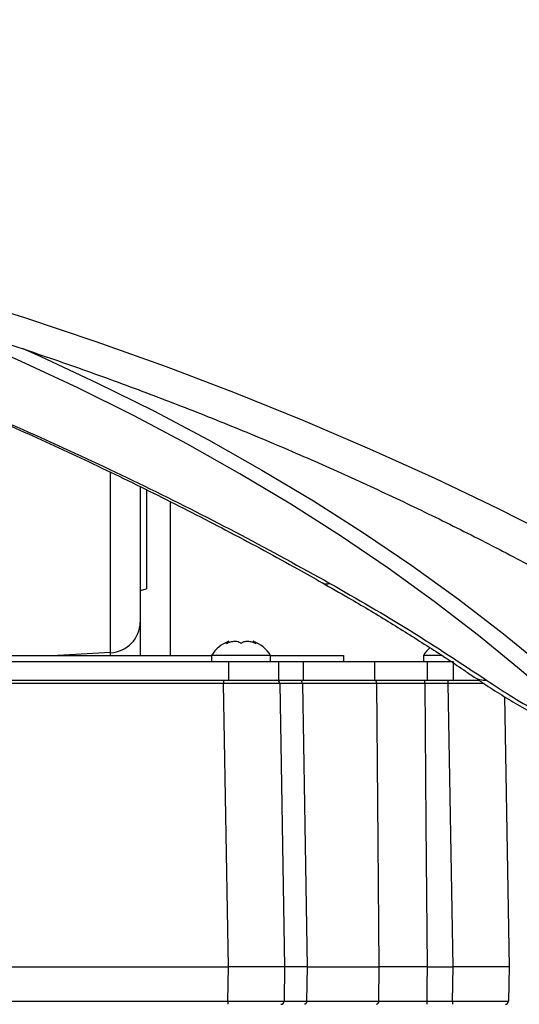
# Model space of a CAD drawing. Extents: x 0 to 8410, y 0 to 5940.
# Tile 121 of 212: x 7258 to 7339, y 2595 to 2753. Entities that reach past the tile are written whole.
import ezdxf

# ---------------------------------------------------------------- set-up
doc = ezdxf.new("R2010")
doc.units = 0
doc.header["$LTSCALE"] = 10
doc.layers.get('0').update_dxf_attribs({"linetype": 'CONTINUOUS'})
doc.styles.add('SLDTEXTSTYLE0', font='TXT', dxfattribs={"width": 0.605})
doc.dimstyles.new('SLDDIMSTYLE1', dxfattribs={"dimtxt": 50, "dimasz": 50, "dimexe": 0, "dimexo": 0.0625, "dimgap": 12.5, "dimtad": 1, "dimdec": 1, "dimrnd": 1e-09, "dimzin": 12, "dimtxsty": 'SLDTEXTSTYLE0', "dimsah": 1, "dimcen": 0.09, "dimazin": 3, "dimtfac": 1, "dimtofl": 0, "dimtmove": 0, "dimatfit": 3, "dimtolj": 1, "dimtzin": 12})

# ---------------------------------------------------------------- blocks, each defined once
blk = doc.blocks.new('_D_6')
at = {"color": 7, "linetype": 'CONTINUOUS'}
for p, q in [((6267.77, 2658.22), (6267.77, 1577.39)), ((7797.78, 2658.22), (7797.78, 1577.39)), ((6267.77, 1592.39), (7797.78, 1592.39))]:
    blk.add_line(p, q, dxfattribs=at)
for points in [[(6267.77, 1592.39), (6317.77, 1584.89), (6317.77, 1599.89)], [(7797.78, 1592.39), (7747.78, 1599.89), (7747.78, 1584.89)]]:
    blk.add_solid(points, dxfattribs=at)
at = {"color": 7, "linetype": 'CONTINUOUS', "insert": (6956.39, 1656.84), "char_height": 50, "attachment_point": 1, "rotation": 360, "style": 'SLDTEXTSTYLE0'}
blk.add_mtext('1530', dxfattribs=at)
blk = doc.blocks.new('_D_7')
at = {"color": 7, "linetype": 'CONTINUOUS'}
for p, q in [((7266.78, 4418.5), (7266.78, 2774.61)), ((7032.78, 2981.17), (7032.78, 2774.61)), ((7032.78, 2789.61), (7266.78, 2789.61)), ((7266.78, 2789.61), (7764.68, 2789.61))]:
    blk.add_line(p, q, dxfattribs=at)
for points in [[(7032.78, 2789.61), (7082.78, 2782.11), (7082.78, 2797.11)], [(7266.78, 2789.61), (7216.78, 2797.11), (7216.78, 2782.11)]]:
    blk.add_solid(points, dxfattribs=at)
at = {"color": 7, "linetype": 'CONTINUOUS', "char_height": 50, "attachment_point": 1, "style": 'SLDTEXTSTYLE0'}
for s, insert in [('234', (7493.71, 2930.8)), ('(3x M10)', (7493.71, 2854.06))]:
    blk.add_mtext(s, dxfattribs=dict(at, insert=insert))

msp = doc.modelspace()

# ---------------------------------------------------------------- linework, layer by layer
at = {"color": 8, "linetype": 'CONTINUOUS'}
for p, q in [((7273.04, 2651.49), (7273.04, 2680.46)), ((7282.6, 2675.73), (7282.6, 2651.05)), ((7273.04, 2651.49), (7264.58, 2651.05)), ((7273.04, 2651.05), (7273.04, 2651.49)), ((7291.95, 2650.05), (7291.95, 2647.05)), ((7303.91, 2650.05), (7303.91, 2647.05)), ((7315.34, 2650.05), (7315.34, 2647.05)), ((7323.79, 2650.05), (7323.79, 2647.05)), ((7327.95, 2650.05), (7327.95, 2647.05)), ((7291.16, 2647.05), (7291.16, 2646.56)), ((7323.42, 2646.56), (7323.42, 2647.05)), ((7327.16, 2646.56), (7327.16, 2647.05)), ((7291.16, 2646.56), (7202.75, 2646.56)), ((7291.95, 2601.05), (7291.16, 2646.56)), ((7315.71, 2646.56), (7303.79, 2646.56)), ((7327.16, 2646.56), (7323.42, 2646.56)), ((7327.95, 2601.05), (7327.16, 2646.56)), ((7291.86, 2595.54), (7291.95, 2601.05)), ((7304.55, 2601.05), (7304.46, 2595.54)), ((7316.06, 2595.54), (7316.11, 2601.05)), ((7327.86, 2595.54), (7327.95, 2601.05)), ((7202.05, 2595.54), (7291.86, 2595.54)), ((7291.86, 2595.54), (7291.86, 2595.05)), ((7304.46, 2595.54), (7316.06, 2595.54)), ((7323.74, 2595.54), (7323.74, 2595.05)), ((7323.74, 2595.54), (7327.86, 2595.54)), ((7327.86, 2595.54), (7327.86, 2595.05))]:
    msp.add_line(p, q, dxfattribs=at)
at = {"color": 7, "linetype": 'CONTINUOUS'}
for p, q in [((7277.78, 2678.15), (7277.78, 2656.41)), ((7278.78, 2677.72), (7278.78, 2661.71)), ((7277.78, 2661.44), (7278.78, 2661.71)), ((7277.78, 2656.41), (7277.78, 2651.05)), ((7291.98, 2653.11), (7291.98, 2653.33)), ((7295.92, 2653.33), (7295.92, 2653.12)), ((7201.95, 2650.05), (7291.95, 2650.05)), ((7204.7, 2651.05), (7289.2, 2651.05)), ((7289.2, 2651.05), (7289.2, 2650.05)), ((7298.7, 2651.05), (7289.2, 2651.05)), ((7291.95, 2650.05), (7299.95, 2650.05)), ((7298.7, 2650.05), (7298.7, 2651.05)), ((7298.7, 2651.05), (7310.38, 2651.05)), ((7299.95, 2650.05), (7299.95, 2647.05)), ((7299.95, 2650.05), (7303.91, 2650.05)), ((7303.91, 2650.05), (7315.34, 2650.05)), ((7310.38, 2651.05), (7310.38, 2650.05)), ((7315.34, 2650.05), (7323.79, 2650.05)), ((7323.2, 2651.05), (7323.2, 2650.05)), ((7326.1, 2651.05), (7323.2, 2651.05)), ((7323.79, 2650.05), (7327.95, 2650.05)), ((7201.95, 2647.05), (7291.95, 2647.05)), ((7291.95, 2647.05), (7299.95, 2647.05)), ((7299.95, 2647.05), (7303.91, 2647.05)), ((7303.91, 2647.05), (7315.34, 2647.05)), ((7315.34, 2647.05), (7323.79, 2647.05)), ((7323.79, 2647.05), (7327.95, 2647.05)), ((7327.95, 2647.05), (7332.26, 2647.05)), ((7300.16, 2646.56), (7300.95, 2601.05)), ((7336.19, 2644.44), (7336.95, 2601.05)), ((7201.95, 2601.05), (7291.95, 2601.05)), ((7300.95, 2601.05), (7291.95, 2601.05)), ((7300.95, 2601.05), (7300.86, 2595.54)), ((7304.55, 2601.05), (7316.11, 2601.05)), ((7323.79, 2601.05), (7327.95, 2601.05)), ((7336.95, 2601.05), (7327.95, 2601.05)), ((7336.95, 2601.05), (7336.86, 2595.54))]:
    msp.add_line(p, q, dxfattribs=at)
at = {"color": 8, "linetype": 'CONTINUOUS', "flags": 128}
for points in [[(7123.96, 2734.37), (7136.79, 2732.75), (7149.54, 2730.93), (7162.2, 2728.89), (7174.77, 2726.65), (7187.22, 2724.2), (7199.57, 2721.54), (7211.78, 2718.68), (7223.86, 2715.62), (7235.8, 2712.36), (7247.58, 2708.91), (7259.2, 2705.26), (7270.65, 2701.42), (7281.92, 2697.39), (7293, 2693.18), (7303.88, 2688.79), (7314.56, 2684.22), (7325.03, 2679.47), (7335.28, 2674.55), (7345.3, 2669.47)], [(7351.68, 2637.09), (7345.43, 2642.93), (7338.88, 2648.65), (7332.05, 2654.25), (7324.93, 2659.72), (7317.54, 2665.05), (7309.88, 2670.25), (7301.96, 2675.3), (7293.78, 2680.2), (7285.36, 2684.95), (7276.69, 2689.54), (7267.8, 2693.97), (7258.69, 2698.23), (7249.36, 2702.32), (7239.83, 2706.24), (7238.65, 2706.71)], [(7258.96, 2700.31), (7261.71, 2699.08), (7270.95, 2694.76), (7279.96, 2690.27), (7288.74, 2685.62), (7297.27, 2680.8), (7305.56, 2675.84), (7313.59, 2670.72), (7321.35, 2665.45), (7328.84, 2660.05), (7336.05, 2654.51), (7342.98, 2648.83), (7349.61, 2643.04), (7355.95, 2637.12)], [(7303.79, 2646.56), (7303.78, 2646.66), (7303.76, 2646.75), (7303.73, 2646.84), (7303.69, 2646.91), (7303.64, 2646.97), (7303.59, 2647.02), (7303.53, 2647.04), (7303.47, 2647.05)], [(7303.79, 2646.56), (7304.11, 2627.06), (7304.55, 2601.05)], [(7316.11, 2601.05), (7315.93, 2621.05), (7315.71, 2646.56)], [(7323.42, 2646.56), (7323.6, 2624.09), (7323.79, 2601.05)], [(7323.79, 2601.05), (7323.76, 2598.01), (7323.74, 2595.54)], [(7304.46, 2595.54), (7304.45, 2595.45), (7304.43, 2595.36), (7304.4, 2595.27), (7304.36, 2595.2), (7304.32, 2595.14), (7304.26, 2595.09), (7304.2, 2595.06), (7304.14, 2595.05)]]:
    msp.add_lwpolyline(points, dxfattribs=at)
at = {"color": 8, "linetype": 'CONTINUOUS'}
for centre, radius, start, end in [((7307.74, 2664.19), 1.65, 241.5935, 286.8256), ((7272.82, 2656.44), 4.96, 272.5352, 359.5888), ((7315.26, 2646.61), 0.452, 354.3904, 81.8264), ((7333.04, 2650.16), 3.1, 236.4179, 274.9682), ((7315.61, 2595.5), 0.451, 278.2744, 5.6597)]:
    msp.add_arc(centre, radius, start, end, dxfattribs=at)
at = {"color": 7, "linetype": 'CONTINUOUS'}
for centre, radius, start, end in [((7294.22, 2647.76), 6, 111.8927, 146.6998), ((7293.69, 2647.76), 6, 33.3002, 68.1527), ((7328.22, 2647.76), 6, 130.8286, 146.6998), ((7299.66, 2646.55), 0.5, 1, 90), ((7300.36, 2595.55), 0.5, 270, 359), ((7336.36, 2595.55), 0.5, 270, 359)]:
    msp.add_arc(centre, radius, start, end, dxfattribs=at)
at = {"color": 8, "linetype": 'CONTINUOUS'}
for centre, major_axis, start_param, end_param in [((7291.16, 2646.55), (9, 0.01), 0.000016, 1.570508), ((7327.16, 2646.55), (9, 0.01), 0.875003, 1.570508), ((7291.85, 2595.55), (9, -0.01), 4.712678, 6.283169), ((7327.85, 2595.55), (9, -0.01), 4.712678, 6.283169)]:
    msp.add_ellipse(centre, major_axis=major_axis, ratio=0.000969, start_param=start_param, end_param=end_param, dxfattribs=at)
for points, knots in [([(7032.76, 2905.07), (7041.12, 2905.03), (7057.83, 2904.95), (7082.86, 2904.2), (7107.62, 2903.02), (7132.06, 2901.4), (7156.18, 2899.35), (7179.89, 2896.89), (7203.16, 2894.04), (7225.99, 2890.82), (7246.67, 2887.52), (7265.23, 2884.25), (7281.94, 2881.08), (7298.73, 2877.64), (7317.53, 2873.5), (7338.05, 2868.62), (7360.21, 2862.89), (7382.09, 2856.77), (7403.66, 2850.25), (7424.93, 2843.34), (7449.24, 2834.89), (7476.43, 2824.9), (7506.17, 2813.43), (7535.11, 2801.63), (7563.19, 2789.49), (7587.46, 2778.33), (7608.15, 2768.27), (7625.51, 2759.41), (7642.46, 2750.31), (7658.98, 2740.93), (7675.05, 2731.25), (7689.34, 2722.08), (7701.95, 2713.48), (7714.64, 2704.35), (7728.41, 2693.62), (7743.12, 2681.26), (7752.47, 2672.92), (7757.14, 2668.74)], [0, 0, 0, 0, 0.0287375, 0.0574826, 0.0862207, 0.1141489, 0.1420837, 0.170012, 0.1968946, 0.223783, 0.2506656, 0.2705024, 0.2903392, 0.3109453, 0.3315515, 0.3592075, 0.3868696, 0.4145258, 0.4422388, 0.4699579, 0.4976716, 0.538895, 0.5801184, 0.6209846, 0.6619852, 0.7029855, 0.7304752, 0.7579694, 0.7854588, 0.8131128, 0.8407718, 0.8684252, 0.8892473, 0.9100693, 0.9400415, 0.9700227, 1, 1, 1, 1]), ([(7750.43, 2660.31), (7747.24, 2663.63), (7740.87, 2670.28), (7730.32, 2679.78), (7719.24, 2688.94), (7705.94, 2699.05), (7690.35, 2710.01), (7672.19, 2721.72), (7653.31, 2732.97), (7633.78, 2743.81), (7613.44, 2754.39), (7592.31, 2764.75), (7570.41, 2774.92), (7547.94, 2784.83), (7524.95, 2794.5), (7500.9, 2804.17), (7475.8, 2813.92), (7449.63, 2823.68), (7422.91, 2833.06), (7395.47, 2841.99), (7367.28, 2850.32), (7338.35, 2858.03), (7308.95, 2865.05), (7279.34, 2871.32), (7249.57, 2876.83), (7219.68, 2881.61), (7189.5, 2885.68), (7158.83, 2889.07), (7127.7, 2891.75), (7096.14, 2893.68), (7064.48, 2894.89), (7043.34, 2895.01), (7032.78, 2895.08)], [0, 0, 0, 0, 0.0225, 0.04502, 0.067551, 0.090067, 0.122656, 0.155271, 0.187899, 0.220522, 0.253116, 0.286555, 0.320016, 0.353487, 0.38695, 0.42039, 0.456221, 0.492073, 0.527919, 0.563744, 0.600323, 0.63693, 0.673537, 0.710116, 0.745877, 0.781666, 0.817455, 0.853216, 0.889898, 0.926609, 0.96332, 1, 1, 1, 1]), ([(7032.78, 2837.67), (7041.71, 2837.6), (7059.57, 2837.46), (7086.34, 2836.52), (7113.05, 2835.03), (7139.63, 2832.94), (7166.38, 2830.21), (7193.24, 2826.82), (7220.2, 2822.76), (7246.89, 2818.08), (7273.26, 2812.79), (7300.22, 2806.69), (7327.7, 2799.69), (7355.6, 2791.74), (7382.93, 2783.1), (7409.88, 2773.71), (7436.42, 2763.6), (7462.5, 2752.77), (7487.85, 2741.35), (7511.5, 2729.8), (7533.52, 2718.22), (7554.36, 2706.48), (7574.91, 2694.11), (7595.15, 2681.13), (7614.56, 2667.7), (7633.15, 2653.86), (7644.68, 2644.25), (7650.44, 2639.44)], [0, 0, 0, 0, 0.0368076, 0.0736531, 0.1105087, 0.1473493, 0.1841528, 0.2222976, 0.2604845, 0.2986859, 0.3368738, 0.3750195, 0.4174025, 0.4598223, 0.5022438, 0.5446292, 0.5881681, 0.6317414, 0.6753156, 0.7188556, 0.7574774, 0.7960993, 0.8368594, 0.8776654, 0.9184751, 0.9592587, 1, 1, 1, 1]), ([(7643.53, 2635.66), (7638.73, 2639.79), (7629.13, 2648.06), (7613.77, 2660.06), (7597.84, 2671.77), (7581.3, 2683.29), (7564.16, 2694.59), (7546.33, 2705.6), (7527.92, 2716.28), (7507.69, 2727.26), (7485.49, 2738.45), (7461.2, 2749.7), (7436.15, 2760.35), (7410.14, 2770.44), (7383.17, 2779.94), (7355.28, 2788.82), (7326.79, 2796.98), (7299.25, 2804), (7272.79, 2810.01), (7247.53, 2815.11), (7221.95, 2819.66), (7196.13, 2823.63), (7169.77, 2827.06), (7142.89, 2829.9), (7115.51, 2832.14), (7087.99, 2833.73), (7060.41, 2834.74), (7041.99, 2834.89), (7032.79, 2834.97)], [0, 0, 0, 0, 0.034777, 0.069574, 0.104379, 0.139168, 0.174506, 0.209863, 0.245218, 0.280555, 0.322931, 0.365343, 0.407753, 0.450126, 0.493736, 0.537387, 0.581037, 0.624648, 0.66148, 0.69835, 0.735232, 0.772102, 0.808933, 0.847116, 0.885341, 0.923582, 0.961812, 1, 1, 1, 1]), ([(7187.88, 2713.33), (7193.12, 2711.75), (7203.6, 2708.59), (7219.1, 2703.28), (7234.45, 2697.57), (7249.61, 2691.42), (7264.6, 2684.85), (7279.39, 2677.85), (7293.98, 2670.46), (7303.47, 2665.23), (7308.22, 2662.61)], [0, 0, 0, 0, 0.123658, 0.247753, 0.371848, 0.496647, 0.621446, 0.747553, 0.873661, 1, 1, 1, 1]), ([(7308.22, 2662.61), (7312.55, 2660.11), (7321.24, 2655.11), (7329.28, 2649.76), (7333.31, 2647.08)], [0, 0, 0, 0, 0.498501, 1, 1, 1, 1]), ([(7333.31, 2647.08), (7334.56, 2646.25), (7337.1, 2644.57), (7341.29, 2642.12), (7345.69, 2639.8), (7349.18, 2638.16), (7351.17, 2637.31), (7351.68, 2637.09)], [0, 0, 0, 0, 0.225837, 0.458278, 0.685938, 0.920322, 1, 1, 1, 1]), ([(7303.79, 2646.56), (7302.99, 2646.56), (7301.39, 2646.56), (7300.48, 2646.56), (7300.19, 2646.56), (7300.17, 2646.56), (7300.16, 2646.56)], [0, 0, 0, 0, 0.382967, 0.765933, 0.880144, 1, 1, 1, 1]), ([(7323.42, 2646.56), (7322.29, 2646.56), (7320.04, 2646.56), (7317.75, 2646.56), (7316.39, 2646.56), (7315.94, 2646.56), (7315.71, 2646.56)], [0, 0, 0, 0, 0.382967, 0.765933, 0.880141, 1, 1, 1, 1]), ([(7300.86, 2595.54), (7300.9, 2595.54), (7301, 2595.54), (7301.91, 2595.54), (7303.21, 2595.54), (7304.04, 2595.54), (7304.46, 2595.54)], [0, 0, 0, 0, 0.2306382, 0.6146332, 0.8039682, 1, 1, 1, 1]), ([(7316.06, 2595.54), (7316.52, 2595.54), (7317.75, 2595.54), (7319.87, 2595.54), (7322.05, 2595.54), (7323.17, 2595.54), (7323.74, 2595.54)], [0, 0, 0, 0, 0.230642, 0.614637, 0.80397, 1, 1, 1, 1])]:
    msp.add_open_spline(points, degree=3, knots=knots, dxfattribs=at)
at = {"color": 7, "linetype": 'CONTINUOUS'}
for points, knots in [([(6677.11, 2635.45), (6678.42, 2636.4), (6682.23, 2639.15), (6688.73, 2643.62), (6696.69, 2648.82), (6704.89, 2653.91), (6713.31, 2658.88), (6721.96, 2663.72), (6730.82, 2668.43), (6739.89, 2673), (6749.16, 2677.44), (6758.64, 2681.74), (6768.3, 2685.9), (6778.15, 2689.9), (6788.18, 2693.76), (6798.39, 2697.46), (6808.75, 2701), (6819.28, 2704.39), (6829.95, 2707.61), (6840.77, 2710.67), (6851.72, 2713.56), (6862.8, 2716.29), (6874, 2718.84), (6885.31, 2721.21), (6896.72, 2723.41), (6908.23, 2725.44), (6919.83, 2727.28), (6931.51, 2728.95), (6943.26, 2730.43), (6955.07, 2731.73), (6966.94, 2732.85), (6978.86, 2733.78), (6990.81, 2734.52), (7002.79, 2735.08), (7014.8, 2735.46), (7026.81, 2735.64), (7038.83, 2735.64), (7050.85, 2735.45), (7062.85, 2735.08), (7074.84, 2734.52), (7086.79, 2733.77), (7098.71, 2732.84), (7110.57, 2731.72), (7122.39, 2730.42), (7134.14, 2728.93), (7145.82, 2727.27), (7157.42, 2725.42), (7168.93, 2723.4), (7180.34, 2721.19), (7191.65, 2718.82), (7202.85, 2716.26), (7213.93, 2713.54), (7224.88, 2710.65), (7235.7, 2707.59), (7246.37, 2704.36), (7256.9, 2700.97), (7267.26, 2697.43), (7277.46, 2693.72), (7287.49, 2689.87), (7297.34, 2685.86), (7307, 2681.7), (7316.47, 2677.4), (7325.75, 2672.96), (7334.81, 2668.39), (7343.67, 2663.68), (7352.31, 2658.84), (7360.72, 2653.88), (7368.91, 2648.79), (7376.86, 2643.58), (7383.35, 2639.12), (7387.15, 2636.39), (7388.44, 2635.45)], [0, 0, 0, 0, 0.007667, 0.02233, 0.036992, 0.051654, 0.066317, 0.08098, 0.095645, 0.110312, 0.124981, 0.139654, 0.154329, 0.169008, 0.18369, 0.198376, 0.213066, 0.227759, 0.242455, 0.257155, 0.271858, 0.286565, 0.301274, 0.315987, 0.330702, 0.34542, 0.36014, 0.374862, 0.389586, 0.404312, 0.419039, 0.433768, 0.448498, 0.463229, 0.47796, 0.492692, 0.507424, 0.522156, 0.536888, 0.551619, 0.56635, 0.581079, 0.595808, 0.610535, 0.62526, 0.639983, 0.654704, 0.669423, 0.68414, 0.698854, 0.713565, 0.728272, 0.742977, 0.757678, 0.772376, 0.78707, 0.80176, 0.816446, 0.831128, 0.845807, 0.860481, 0.875152, 0.889819, 0.904482, 0.919143, 0.9338, 0.948455, 0.963107, 0.977759, 0.99241, 1, 1, 1, 1]), ([(7187.21, 2713.37), (7188.39, 2713.04), (7193.49, 2711.58), (7202.41, 2708.76), (7213.96, 2704.9), (7225.41, 2700.78), (7236.77, 2696.41), (7248.03, 2691.79), (7259.22, 2686.92), (7270.31, 2681.8), (7281.34, 2676.43), (7292.27, 2670.79), (7300.82, 2666.21), (7305.66, 2663.44), (7306.94, 2662.71)], [0, 0, 0, 0, 0.027782, 0.120066, 0.212434, 0.304976, 0.397782, 0.490946, 0.58456, 0.678715, 0.773504, 0.869017, 0.965347, 1, 1, 1, 1]), ([(7306.94, 2662.72), (7308.36, 2661.92), (7311.96, 2659.89), (7317.57, 2656.52), (7323.73, 2652.65), (7328.32, 2649.66), (7330.77, 2647.95), (7331.32, 2647.57)], [0, 0, 0, 0, 0.165864, 0.421206, 0.675822, 0.927855, 1, 1, 1, 1]), ([(7291.98, 2653.33), (7291.98, 2653.33), (7292.01, 2653.36), (7291.91, 2653.26), (7291.75, 2653.11), (7291.61, 2652.98), (7291.57, 2652.95)], [0, 0, 0, 0, 0.000684, 0.423838, 0.840879, 1, 1, 1, 1]), ([(7291.57, 2652.95), (7291.8, 2653.05), (7292.26, 2653.26), (7292.95, 2653.36), (7293.49, 2653.28), (7293.79, 2653.11), (7293.92, 2652.98), (7293.95, 2652.95)], [0, 0, 0, 0, 0.2469352, 0.4977605, 0.710438, 0.9200388, 1, 1, 1, 1]), ([(7293.95, 2652.95), (7294.07, 2653.05), (7294.31, 2653.26), (7294.88, 2653.36), (7295.52, 2653.28), (7296, 2653.11), (7296.26, 2652.98), (7296.33, 2652.95)], [0, 0, 0, 0, 0.246924, 0.497757, 0.710426, 0.920027, 1, 1, 1, 1]), ([(7296.33, 2652.95), (7296.23, 2653.05), (7296.01, 2653.25), (7295.89, 2653.36), (7295.92, 2653.33), (7295.92, 2653.33)], [0, 0, 0, 0, 0.4931485, 0.9941384, 1, 1, 1, 1]), ([(7315.32, 2647.05), (7315.82, 2647.05), (7317.11, 2647.05), (7319.88, 2647.05), (7322.24, 2647.05), (7323.42, 2647.05)], [0, 0, 0, 0, 0.23383, 0.616915, 1, 1, 1, 1]), ([(7331.38, 2647.58), (7331.88, 2647.23), (7333.28, 2646.26), (7335.72, 2644.71), (7338.64, 2642.94), (7341.6, 2641.27), (7344.6, 2639.68), (7347.65, 2638.17), (7350.3, 2636.94), (7351.92, 2636.25), (7352.52, 2636)], [0, 0, 0, 0, 0.0802857, 0.2249869, 0.3662531, 0.5048888, 0.6409534, 0.7791349, 0.9192998, 1, 1, 1, 1]), ([(7304.55, 2601.05), (7304.06, 2601.05), (7302.76, 2601.05), (7301.29, 2601.05), (7301.06, 2601.05), (7300.95, 2601.05)], [0, 0, 0, 0, 0.230559, 0.615281, 1, 1, 1, 1]), ([(7323.79, 2601.05), (7323.12, 2601.05), (7321.33, 2601.05), (7318.52, 2601.05), (7316.91, 2601.05), (7316.11, 2601.05)], [0, 0, 0, 0, 0.230559, 0.61528, 1, 1, 1, 1])]:
    msp.add_open_spline(points, degree=3, knots=knots, dxfattribs=at)

# ---------------------------------------------------------------- dimensions: what is measured, and where the dimension line sits
dim = msp.add_linear_dim(base=(7266.78, 2789.61), p1=(7032.78, 3001.17), p2=(7266.78, 4438.5), text='<>\\P(3x M10)', dimstyle='SLDDIMSTYLE1', dxfattribs=at)
dim.commit()
dim.dimension.update_dxf_attribs({"geometry": '_D_7', "text_midpoint": (7629.19, 2789.61), "dimtype": 160})
dim = msp.add_linear_dim(base=(7797.78, 1592.39), p1=(6267.77, 2678.22), p2=(7797.78, 2678.22), angle=360, dimstyle='SLDDIMSTYLE1', dxfattribs=at)
dim.commit()
dim.dimension.update_dxf_attribs({"geometry": '_D_6', "text_midpoint": (7032.78, 1592.39), "dimtype": 160})

doc.saveas('drawing.dxf')
